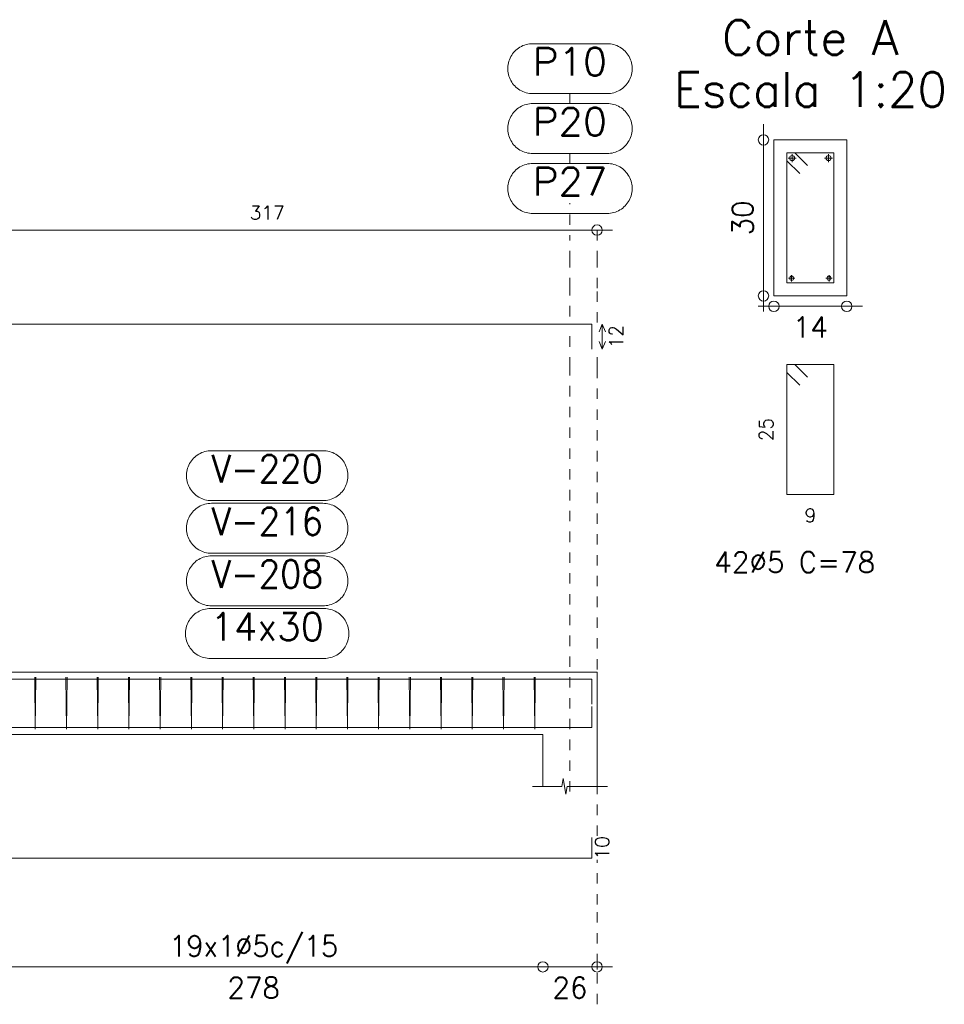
# Model space of a CAD drawing. Header units: millimetres. Extents: x -80 to 444, y 0 to 170.
# Tile 102 of 133: x 315 to 324, y 10 to 19. Entities that reach past the tile are written whole.
import ezdxf
from ezdxf.enums import TextEntityAlignment as Align

# ---------------------------------------------------------------- set-up
doc = ezdxf.new("R2010")
doc.units = ezdxf.units.MM
doc.linetypes.add('CYPE_PUNTO', pattern=[0.075, 0, -0.075])
for name, color, linetype, lineweight in [('ARM_COMPRIMENTOS', 3, 'Continuous', 0), ('ARM_DENTRO_VIGA', 4, 'Continuous', 15), ('ARM_ESTRIBOS', 3, 'Continuous', 0), ('COT_COTAS', 3, 'Continuous', 0), ('COT_EST', 3, 'Continuous', 0), ('COT_LIN_APOIOS', 2, 'CYPE_PUNTO', 0), ('COT_LIN_AUX_COTA', 2, 'CYPE_PUNTO', 0), ('REF_NOME', 3, 'Continuous', 0), ('REF_REFERENCIA', 3, 'Continuous', 0), ('SEC_CONTORNOS', 2, 'Continuous', 9), ('SEC_DIM_VIGA', 3, 'Continuous', 0), ('TEXTO_REF_NOME', 3, 'Continuous', 0), ('TEXTO_REF_REFERENCIA', 3, 'Continuous', 0), ('TXT_EST', 3, 'Continuous', 0)]:
    doc.layers.add(name, color=color, linetype=linetype, lineweight=lineweight)
doc.styles.add('CYPETXT', font='romans', dxfattribs={"height": 0.2})

msp = doc.modelspace()

# ---------------------------------------------------------------- linework, layer by layer
at = {"layer": 'ARM_COMPRIMENTOS'}
for p, q in [((320.888, 16.0783), (320.858, 16.0033)), ((320.888, 16.0783), (320.918, 16.0033)), ((320.888, 16.0783), (320.888, 15.8383)), ((320.888, 15.8383), (320.858, 15.9133)), ((320.888, 15.8383), (320.918, 15.9133))]:
    msp.add_line(p, q, dxfattribs=at)
at = {"layer": 'ARM_DENTRO_VIGA'}
for p, q in [((322.7135, 17.7125), (322.7135, 17.6375)), ((323.0635, 17.7125), (323.0635, 17.6375)), ((322.676, 17.675), (322.751, 17.675)), ((323.026, 17.675), (323.101, 17.675)), ((322.6785, 16.52), (322.7385, 16.52)), ((322.7085, 16.55), (322.7085, 16.49)), ((323.0385, 16.52), (323.0985, 16.52)), ((323.0685, 16.55), (323.0685, 16.49))]:
    msp.add_line(p, q, dxfattribs=at)
for points in [[(307.008, 15.8383), (307.008, 16.0783), (320.788, 16.0783), (320.788, 15.8383)], [(307.008, 12.424), (307.008, 12.664), (320.788, 12.664), (320.788, 12.424)], [(307.008, 12.402), (307.008, 12.202), (320.788, 12.202), (320.788, 12.402)], [(307.008, 11.144), (307.008, 10.944), (320.788, 10.944), (320.788, 11.144)]]:
    msp.add_lwpolyline(points, dxfattribs=at)
for centre, radius in [((322.7135, 17.675), 0.025), ((323.0635, 17.675), 0.025), ((322.7085, 16.52), 0.02), ((323.0685, 16.52), 0.02)]:
    msp.add_circle(centre, radius, dxfattribs=at)
at = {"layer": 'ARM_ESTRIBOS'}
for points in [[(322.861, 17.6025), (322.7385, 17.725), (322.6635, 17.725), (322.6635, 16.475), (323.1135, 16.475), (323.1135, 17.725), (322.6635, 17.725), (322.6635, 17.65), (322.786, 17.5275)], [(322.861, 15.5675), (322.7385, 15.69), (322.6635, 15.69), (322.6635, 14.44), (323.1135, 14.44), (323.1135, 15.69), (322.6635, 15.69), (322.6635, 15.615), (322.786, 15.4925)], [(315.444, 12.635), (315.444, 12.684), (315.439, 12.184), (315.434, 12.684), (315.434, 12.654), (315.434, 12.605)], [(315.744, 12.635), (315.744, 12.684), (315.739, 12.184), (315.734, 12.684), (315.734, 12.654), (315.734, 12.605)], [(316.044, 12.635), (316.044, 12.684), (316.039, 12.184), (316.034, 12.684), (316.034, 12.654), (316.034, 12.605)], [(316.344, 12.635), (316.344, 12.684), (316.339, 12.184), (316.334, 12.684), (316.334, 12.654), (316.334, 12.605)], [(316.644, 12.635), (316.644, 12.684), (316.639, 12.184), (316.634, 12.684), (316.634, 12.654), (316.634, 12.605)], [(316.944, 12.635), (316.944, 12.684), (316.939, 12.184), (316.934, 12.684), (316.934, 12.654), (316.934, 12.605)], [(317.244, 12.635), (317.244, 12.684), (317.239, 12.184), (317.234, 12.684), (317.234, 12.654), (317.234, 12.605)], [(317.544, 12.635), (317.544, 12.684), (317.539, 12.184), (317.534, 12.684), (317.534, 12.654), (317.534, 12.605)], [(317.844, 12.635), (317.844, 12.684), (317.839, 12.184), (317.834, 12.684), (317.834, 12.654), (317.834, 12.605)], [(318.144, 12.635), (318.144, 12.684), (318.139, 12.184), (318.134, 12.684), (318.134, 12.654), (318.134, 12.605)], [(318.444, 12.635), (318.444, 12.684), (318.439, 12.184), (318.434, 12.684), (318.434, 12.654), (318.434, 12.605)], [(318.744, 12.635), (318.744, 12.684), (318.739, 12.184), (318.734, 12.684), (318.734, 12.654), (318.734, 12.605)], [(319.044, 12.635), (319.044, 12.684), (319.039, 12.184), (319.034, 12.684), (319.034, 12.654), (319.034, 12.605)], [(319.344, 12.635), (319.344, 12.684), (319.339, 12.184), (319.334, 12.684), (319.334, 12.654), (319.334, 12.605)], [(319.644, 12.635), (319.644, 12.684), (319.639, 12.184), (319.634, 12.684), (319.634, 12.654), (319.634, 12.605)], [(319.944, 12.635), (319.944, 12.684), (319.939, 12.184), (319.934, 12.684), (319.934, 12.654), (319.934, 12.605)], [(320.244, 12.635), (320.244, 12.684), (320.239, 12.184), (320.234, 12.684), (320.234, 12.654), (320.234, 12.605)]]:
    msp.add_lwpolyline(points, dxfattribs=at)
at = {"layer": 'COT_COTAS'}
msp.add_lwpolyline([(306.808, 16.9833), (308.418, 16.9833), (314.498, 16.9833), (320.988, 16.9833)], dxfattribs=at)
msp.add_circle((320.838, 16.9833), 0.05, dxfattribs=at)
at = {"layer": 'COT_EST'}
msp.add_lwpolyline([(306.808, 9.899), (307.008, 9.899), (308.158, 9.899), (308.418, 9.899), (308.678, 9.899), (314.238, 9.899), (314.498, 9.899), (314.758, 9.899), (320.318, 9.899), (320.988, 9.899)], dxfattribs=at)
for centre in [(320.318, 9.899), (320.838, 9.899)]:
    msp.add_circle(centre, 0.05, dxfattribs=at)
at = {"layer": 'COT_LIN_APOIOS'}
for points in [[(320.838, 16.0933), (320.838, 16.4233), (320.838, 16.6833), (320.838, 16.9583), (320.838, 16.9833)], [(320.838, 11.159), (320.838, 15.662), (320.838, 15.8233)], [(320.838, 9.539), (320.838, 9.874), (320.838, 9.924), (320.838, 10.499), (320.838, 10.929)]]:
    msp.add_lwpolyline(points, dxfattribs=at)
at = {"layer": 'COT_LIN_AUX_COTA'}
for p, q in [((320.578, 18.1993), (320.578, 18.2953)), ((320.578, 17.6233), (320.578, 17.7193)), ((320.578, 17.0333), (320.578, 17.2433))]:
    msp.add_line(p, q, dxfattribs=at)
for points in [[(320.578, 16.1533), (320.578, 16.4233), (320.578, 16.6833), (320.578, 16.9333)], [(320.578, 11.584), (320.578, 15.662), (320.578, 16.0033)]]:
    msp.add_lwpolyline(points, dxfattribs=at)
at = {"layer": 'REF_NOME'}
for points in [[(318.204, 14.862), (318.22, 14.8615), (318.236, 14.8599), (318.2518, 14.8572), (318.2674, 14.8535), (318.2827, 14.8487), (318.2977, 14.843), (318.3122, 14.8362), (318.3263, 14.8285), (318.3398, 14.8199), (318.3527, 14.8104), (318.365, 14.8), (318.3765, 14.7889), (318.3873, 14.777), (318.3972, 14.7644), (318.4063, 14.7512), (318.4145, 14.7374), (318.4217, 14.7231), (318.428, 14.7083), (318.4332, 14.6931), (318.4375, 14.6777), (318.4407, 14.6619), (318.4428, 14.6461), (318.4439, 14.63), (318.4439, 14.614), (318.4428, 14.598), (318.4407, 14.5821), (318.4375, 14.5664), (318.4332, 14.5509), (318.428, 14.5358), (318.4217, 14.521), (318.4145, 14.5067), (318.4063, 14.4929), (318.3972, 14.4797), (318.3873, 14.4671), (318.3765, 14.4552), (318.365, 14.444), (318.3527, 14.4337), (318.3398, 14.4242), (318.3263, 14.4155), (318.3122, 14.4078), (318.2977, 14.4011), (318.2827, 14.3953), (318.2674, 14.3906), (318.2518, 14.3868), (318.236, 14.3842), (318.22, 14.3826), (318.204, 14.382), (317.132, 14.382), (317.116, 14.3826), (317.1, 14.3842), (317.0842, 14.3868), (317.0686, 14.3906), (317.0533, 14.3953), (317.0383, 14.4011), (317.0238, 14.4078), (317.0097, 14.4155), (316.9962, 14.4242), (316.9833, 14.4337), (316.971, 14.444), (316.9595, 14.4552), (316.9487, 14.4671), (316.9388, 14.4797), (316.9297, 14.4929), (316.9215, 14.5067), (316.9143, 14.521), (316.908, 14.5358), (316.9028, 14.5509), (316.8985, 14.5664), (316.8953, 14.5821), (316.8932, 14.598), (316.8921, 14.614), (316.8921, 14.63), (316.8932, 14.6461), (316.8953, 14.6619), (316.8985, 14.6777), (316.9028, 14.6931), (316.908, 14.7083), (316.9143, 14.7231), (316.9215, 14.7374), (316.9297, 14.7512), (316.9388, 14.7644), (316.9487, 14.777), (316.9595, 14.7889), (316.971, 14.8), (316.9833, 14.8104), (316.9962, 14.8199), (317.0097, 14.8285), (317.0238, 14.8362), (317.0383, 14.843), (317.0533, 14.8487), (317.0686, 14.8535), (317.0842, 14.8572), (317.1, 14.8599), (317.116, 14.8615), (317.132, 14.862), (318.204, 14.862)], [(318.204, 14.356), (318.22, 14.3555), (318.236, 14.3539), (318.2518, 14.3512), (318.2674, 14.3475), (318.2827, 14.3427), (318.2977, 14.337), (318.3122, 14.3302), (318.3263, 14.3225), (318.3398, 14.3139), (318.3527, 14.3044), (318.365, 14.294), (318.3765, 14.2829), (318.3873, 14.271), (318.3972, 14.2584), (318.4063, 14.2452), (318.4145, 14.2314), (318.4217, 14.2171), (318.428, 14.2023), (318.4332, 14.1871), (318.4375, 14.1717), (318.4407, 14.1559), (318.4428, 14.1401), (318.4439, 14.124), (318.4439, 14.108), (318.4428, 14.092), (318.4407, 14.0761), (318.4375, 14.0604), (318.4332, 14.0449), (318.428, 14.0298), (318.4217, 14.015), (318.4145, 14.0007), (318.4063, 13.9869), (318.3972, 13.9737), (318.3873, 13.9611), (318.3765, 13.9492), (318.365, 13.938), (318.3527, 13.9277), (318.3398, 13.9182), (318.3263, 13.9095), (318.3122, 13.9018), (318.2977, 13.8951), (318.2827, 13.8893), (318.2674, 13.8846), (318.2518, 13.8808), (318.236, 13.8782), (318.22, 13.8766), (318.204, 13.876), (317.132, 13.876), (317.116, 13.8766), (317.1, 13.8782), (317.0842, 13.8808), (317.0686, 13.8846), (317.0533, 13.8893), (317.0383, 13.8951), (317.0238, 13.9018), (317.0097, 13.9095), (316.9962, 13.9182), (316.9833, 13.9277), (316.971, 13.938), (316.9595, 13.9492), (316.9487, 13.9611), (316.9388, 13.9737), (316.9297, 13.9869), (316.9215, 14.0007), (316.9143, 14.015), (316.908, 14.0298), (316.9028, 14.0449), (316.8985, 14.0604), (316.8953, 14.0761), (316.8932, 14.092), (316.8921, 14.108), (316.8921, 14.124), (316.8932, 14.1401), (316.8953, 14.1559), (316.8985, 14.1717), (316.9028, 14.1871), (316.908, 14.2023), (316.9143, 14.2171), (316.9215, 14.2314), (316.9297, 14.2452), (316.9388, 14.2584), (316.9487, 14.271), (316.9595, 14.2829), (316.971, 14.294), (316.9833, 14.3044), (316.9962, 14.3139), (317.0097, 14.3225), (317.0238, 14.3302), (317.0383, 14.337), (317.0533, 14.3427), (317.0686, 14.3475), (317.0842, 14.3512), (317.1, 14.3539), (317.116, 14.3555), (317.132, 14.356), (318.204, 14.356)], [(318.204, 13.85), (318.22, 13.8495), (318.236, 13.8479), (318.2518, 13.8452), (318.2674, 13.8415), (318.2827, 13.8367), (318.2977, 13.831), (318.3122, 13.8242), (318.3263, 13.8165), (318.3398, 13.8079), (318.3527, 13.7984), (318.365, 13.788), (318.3765, 13.7769), (318.3873, 13.765), (318.3972, 13.7524), (318.4063, 13.7392), (318.4145, 13.7254), (318.4217, 13.7111), (318.428, 13.6963), (318.4332, 13.6811), (318.4375, 13.6657), (318.4407, 13.6499), (318.4428, 13.6341), (318.4439, 13.618), (318.4439, 13.602), (318.4428, 13.586), (318.4407, 13.5701), (318.4375, 13.5544), (318.4332, 13.5389), (318.428, 13.5238), (318.4217, 13.509), (318.4145, 13.4947), (318.4063, 13.4809), (318.3972, 13.4677), (318.3873, 13.4551), (318.3765, 13.4432), (318.365, 13.432), (318.3527, 13.4217), (318.3398, 13.4122), (318.3263, 13.4035), (318.3122, 13.3958), (318.2977, 13.3891), (318.2827, 13.3833), (318.2674, 13.3786), (318.2518, 13.3748), (318.236, 13.3722), (318.22, 13.3706), (318.204, 13.37), (317.132, 13.37), (317.116, 13.3706), (317.1, 13.3722), (317.0842, 13.3748), (317.0686, 13.3786), (317.0533, 13.3833), (317.0383, 13.3891), (317.0238, 13.3958), (317.0097, 13.4035), (316.9962, 13.4122), (316.9833, 13.4217), (316.971, 13.432), (316.9595, 13.4432), (316.9487, 13.4551), (316.9388, 13.4677), (316.9297, 13.4809), (316.9215, 13.4947), (316.9143, 13.509), (316.908, 13.5238), (316.9028, 13.5389), (316.8985, 13.5544), (316.8953, 13.5701), (316.8932, 13.586), (316.8921, 13.602), (316.8921, 13.618), (316.8932, 13.6341), (316.8953, 13.6499), (316.8985, 13.6657), (316.9028, 13.6811), (316.908, 13.6963), (316.9143, 13.7111), (316.9215, 13.7254), (316.9297, 13.7392), (316.9388, 13.7524), (316.9487, 13.765), (316.9595, 13.7769), (316.971, 13.788), (316.9833, 13.7984), (316.9962, 13.8079), (317.0097, 13.8165), (317.0238, 13.8242), (317.0383, 13.831), (317.0533, 13.8367), (317.0686, 13.8415), (317.0842, 13.8452), (317.1, 13.8479), (317.116, 13.8495), (317.132, 13.85), (318.204, 13.85)], [(318.214, 13.344), (318.23, 13.3435), (318.246, 13.3419), (318.2618, 13.3392), (318.2774, 13.3355), (318.2927, 13.3307), (318.3077, 13.325), (318.3222, 13.3182), (318.3363, 13.3105), (318.3498, 13.3019), (318.3627, 13.2924), (318.375, 13.282), (318.3865, 13.2709), (318.3973, 13.259), (318.4072, 13.2464), (318.4163, 13.2332), (318.4245, 13.2194), (318.4317, 13.2051), (318.438, 13.1903), (318.4432, 13.1751), (318.4475, 13.1597), (318.4507, 13.1439), (318.4528, 13.1281), (318.4539, 13.112), (318.4539, 13.096), (318.4528, 13.08), (318.4507, 13.0641), (318.4475, 13.0484), (318.4432, 13.0329), (318.438, 13.0178), (318.4317, 13.003), (318.4245, 12.9887), (318.4163, 12.9749), (318.4072, 12.9617), (318.3973, 12.9491), (318.3865, 12.9372), (318.375, 12.926), (318.3627, 12.9157), (318.3498, 12.9062), (318.3363, 12.8975), (318.3222, 12.8898), (318.3077, 12.8831), (318.2927, 12.8773), (318.2774, 12.8726), (318.2618, 12.8688), (318.246, 12.8662), (318.23, 12.8646), (318.214, 12.864), (317.122, 12.864), (317.106, 12.8646), (317.09, 12.8662), (317.0742, 12.8688), (317.0586, 12.8726), (317.0433, 12.8773), (317.0283, 12.8831), (317.0138, 12.8898), (316.9997, 12.8975), (316.9862, 12.9062), (316.9733, 12.9157), (316.961, 12.926), (316.9495, 12.9372), (316.9387, 12.9491), (316.9288, 12.9617), (316.9197, 12.9749), (316.9115, 12.9887), (316.9043, 13.003), (316.898, 13.0178), (316.8928, 13.0329), (316.8885, 13.0484), (316.8853, 13.0641), (316.8832, 13.08), (316.8821, 13.096), (316.8821, 13.112), (316.8832, 13.1281), (316.8853, 13.1439), (316.8885, 13.1597), (316.8928, 13.1751), (316.898, 13.1903), (316.9043, 13.2051), (316.9115, 13.2194), (316.9197, 13.2332), (316.9288, 13.2464), (316.9387, 13.259), (316.9495, 13.2709), (316.961, 13.282), (316.9733, 13.2924), (316.9862, 13.3019), (316.9997, 13.3105), (317.0138, 13.3182), (317.0283, 13.325), (317.0433, 13.3307), (317.0586, 13.3355), (317.0742, 13.3392), (317.09, 13.3419), (317.106, 13.3435), (317.122, 13.344), (318.214, 13.344)]]:
    msp.add_lwpolyline(points, close=True, dxfattribs=at)
at = {"layer": 'REF_REFERENCIA'}
for points in [[(320.936, 18.7753), (320.952, 18.7747), (320.968, 18.7731), (320.9838, 18.7705), (320.9994, 18.7668), (321.0147, 18.762), (321.0297, 18.7562), (321.0442, 18.7495), (321.0583, 18.7418), (321.0718, 18.7331), (321.0847, 18.7236), (321.097, 18.7133), (321.1085, 18.7021), (321.1193, 18.6902), (321.1292, 18.6776), (321.1383, 18.6644), (321.1465, 18.6506), (321.1537, 18.6363), (321.16, 18.6215), (321.1652, 18.6064), (321.1695, 18.5909), (321.1727, 18.5752), (321.1748, 18.5593), (321.1759, 18.5433), (321.1759, 18.5273), (321.1748, 18.5113), (321.1727, 18.4954), (321.1695, 18.4796), (321.1652, 18.4642), (321.16, 18.449), (321.1537, 18.4343), (321.1465, 18.4199), (321.1383, 18.4061), (321.1292, 18.3929), (321.1193, 18.3803), (321.1085, 18.3684), (321.097, 18.3573), (321.0847, 18.3469), (321.0718, 18.3374), (321.0583, 18.3288), (321.0442, 18.3211), (321.0297, 18.3143), (321.0147, 18.3086), (320.9994, 18.3038), (320.9838, 18.3001), (320.968, 18.2974), (320.952, 18.2958), (320.936, 18.2953), (320.22, 18.2953), (320.204, 18.2958), (320.188, 18.2974), (320.1722, 18.3001), (320.1566, 18.3038), (320.1413, 18.3086), (320.1263, 18.3143), (320.1118, 18.3211), (320.0977, 18.3288), (320.0842, 18.3374), (320.0713, 18.3469), (320.059, 18.3573), (320.0475, 18.3684), (320.0367, 18.3803), (320.0268, 18.3929), (320.0177, 18.4061), (320.0095, 18.4199), (320.0023, 18.4343), (319.996, 18.449), (319.9908, 18.4642), (319.9865, 18.4796), (319.9833, 18.4954), (319.9812, 18.5113), (319.9801, 18.5273), (319.9801, 18.5433), (319.9812, 18.5593), (319.9833, 18.5752), (319.9865, 18.5909), (319.9908, 18.6064), (319.996, 18.6215), (320.0023, 18.6363), (320.0095, 18.6506), (320.0177, 18.6644), (320.0268, 18.6776), (320.0367, 18.6902), (320.0475, 18.7021), (320.059, 18.7133), (320.0713, 18.7236), (320.0842, 18.7331), (320.0977, 18.7418), (320.1118, 18.7495), (320.1263, 18.7562), (320.1413, 18.762), (320.1566, 18.7668), (320.1722, 18.7705), (320.188, 18.7731), (320.204, 18.7747), (320.22, 18.7753), (320.936, 18.7753)], [(320.936, 18.1993), (320.952, 18.1987), (320.968, 18.1971), (320.9838, 18.1945), (320.9994, 18.1908), (321.0147, 18.186), (321.0297, 18.1802), (321.0442, 18.1735), (321.0583, 18.1658), (321.0718, 18.1571), (321.0847, 18.1476), (321.097, 18.1373), (321.1085, 18.1261), (321.1193, 18.1142), (321.1292, 18.1016), (321.1383, 18.0884), (321.1465, 18.0746), (321.1537, 18.0603), (321.16, 18.0455), (321.1652, 18.0304), (321.1695, 18.0149), (321.1727, 17.9992), (321.1748, 17.9833), (321.1759, 17.9673), (321.1759, 17.9513), (321.1748, 17.9353), (321.1727, 17.9194), (321.1695, 17.9036), (321.1652, 17.8882), (321.16, 17.873), (321.1537, 17.8583), (321.1465, 17.8439), (321.1383, 17.8301), (321.1292, 17.8169), (321.1193, 17.8043), (321.1085, 17.7924), (321.097, 17.7813), (321.0847, 17.7709), (321.0718, 17.7614), (321.0583, 17.7528), (321.0442, 17.7451), (321.0297, 17.7383), (321.0147, 17.7326), (320.9994, 17.7278), (320.9838, 17.7241), (320.968, 17.7214), (320.952, 17.7198), (320.936, 17.7193), (320.22, 17.7193), (320.204, 17.7198), (320.188, 17.7214), (320.1722, 17.7241), (320.1566, 17.7278), (320.1413, 17.7326), (320.1263, 17.7383), (320.1118, 17.7451), (320.0977, 17.7528), (320.0842, 17.7614), (320.0713, 17.7709), (320.059, 17.7813), (320.0475, 17.7924), (320.0367, 17.8043), (320.0268, 17.8169), (320.0177, 17.8301), (320.0095, 17.8439), (320.0023, 17.8583), (319.996, 17.873), (319.9908, 17.8882), (319.9865, 17.9036), (319.9833, 17.9194), (319.9812, 17.9353), (319.9801, 17.9513), (319.9801, 17.9673), (319.9812, 17.9833), (319.9833, 17.9992), (319.9865, 18.0149), (319.9908, 18.0304), (319.996, 18.0455), (320.0023, 18.0603), (320.0095, 18.0746), (320.0177, 18.0884), (320.0268, 18.1016), (320.0367, 18.1142), (320.0475, 18.1261), (320.059, 18.1373), (320.0713, 18.1476), (320.0842, 18.1571), (320.0977, 18.1658), (320.1118, 18.1735), (320.1263, 18.1802), (320.1413, 18.186), (320.1566, 18.1908), (320.1722, 18.1945), (320.188, 18.1971), (320.204, 18.1987), (320.22, 18.1993), (320.936, 18.1993)], [(320.936, 17.6233), (320.952, 17.6227), (320.968, 17.6211), (320.9838, 17.6185), (320.9994, 17.6148), (321.0147, 17.61), (321.0297, 17.6042), (321.0442, 17.5975), (321.0583, 17.5898), (321.0718, 17.5811), (321.0847, 17.5716), (321.097, 17.5613), (321.1085, 17.5501), (321.1193, 17.5382), (321.1292, 17.5256), (321.1383, 17.5124), (321.1465, 17.4986), (321.1537, 17.4843), (321.16, 17.4695), (321.1652, 17.4544), (321.1695, 17.4389), (321.1727, 17.4232), (321.1748, 17.4073), (321.1759, 17.3913), (321.1759, 17.3753), (321.1748, 17.3593), (321.1727, 17.3434), (321.1695, 17.3276), (321.1652, 17.3122), (321.16, 17.297), (321.1537, 17.2823), (321.1465, 17.2679), (321.1383, 17.2541), (321.1292, 17.2409), (321.1193, 17.2283), (321.1085, 17.2164), (321.097, 17.2053), (321.0847, 17.1949), (321.0718, 17.1854), (321.0583, 17.1768), (321.0442, 17.1691), (321.0297, 17.1623), (321.0147, 17.1566), (320.9994, 17.1518), (320.9838, 17.1481), (320.968, 17.1454), (320.952, 17.1438), (320.936, 17.1433), (320.22, 17.1433), (320.204, 17.1438), (320.188, 17.1454), (320.1722, 17.1481), (320.1566, 17.1518), (320.1413, 17.1566), (320.1263, 17.1623), (320.1118, 17.1691), (320.0977, 17.1768), (320.0842, 17.1854), (320.0713, 17.1949), (320.059, 17.2053), (320.0475, 17.2164), (320.0367, 17.2283), (320.0268, 17.2409), (320.0177, 17.2541), (320.0095, 17.2679), (320.0023, 17.2823), (319.996, 17.297), (319.9908, 17.3122), (319.9865, 17.3276), (319.9833, 17.3434), (319.9812, 17.3593), (319.9801, 17.3753), (319.9801, 17.3913), (319.9812, 17.4073), (319.9833, 17.4232), (319.9865, 17.4389), (319.9908, 17.4544), (319.996, 17.4695), (320.0023, 17.4843), (320.0095, 17.4986), (320.0177, 17.5124), (320.0268, 17.5256), (320.0367, 17.5382), (320.0475, 17.5501), (320.059, 17.5613), (320.0713, 17.5716), (320.0842, 17.5811), (320.0977, 17.5898), (320.1118, 17.5975), (320.1263, 17.6042), (320.1413, 17.61), (320.1566, 17.6148), (320.1722, 17.6185), (320.188, 17.6211), (320.204, 17.6227), (320.22, 17.6233), (320.936, 17.6233)]]:
    msp.add_lwpolyline(points, close=True, dxfattribs=at)
at = {"layer": 'SEC_CONTORNOS'}
for p, q in [((320.318, 12.734), (320.838, 12.734)), ((320.838, 12.134), (320.838, 12.734)), ((314.758, 12.134), (320.318, 12.134)), ((320.318, 11.634), (320.318, 12.134))]:
    msp.add_line(p, q, dxfattribs=at)
msp.add_lwpolyline([(322.5385, 17.85), (322.5385, 16.35), (323.2385, 16.35), (323.2385, 17.85), (322.5385, 17.85)], close=True, dxfattribs=at)
for points in [[(314.498, 12.734), (314.758, 12.734), (320.318, 12.734), (320.838, 12.734)], [(320.838, 11.634), (320.838, 12.134), (320.838, 12.734)], [(320.218, 11.634), (320.501, 11.634), (320.5135, 11.709), (320.5385, 11.559), (320.551, 11.634), (320.938, 11.634)]]:
    msp.add_lwpolyline(points, dxfattribs=at)
at = {"layer": 'SEC_DIM_VIGA'}
for p, q in [((322.4385, 18), (322.4385, 16.2)), ((322.3885, 16.25), (323.3885, 16.25))]:
    msp.add_line(p, q, dxfattribs=at)
for centre in [(322.4385, 17.85), (322.4385, 16.35), (322.5385, 16.25), (323.2385, 16.25)]:
    msp.add_circle(centre, 0.05, dxfattribs=at)

# ---------------------------------------------------------------- texts
at = {"layer": 'ARM_COMPRIMENTOS', "style": 'CYPETXT', "width": 0.953514}
for s, p, p2 in [('12', (321.088, 15.8463), (321.088, 16.0703)), ('10', (320.9547, 10.932), (320.9547, 11.156))]:
    msp.add_text(s, height=0.13333, rotation=90, dxfattribs=at).set_placement(p, p2, align=Align.FIT)
at = {"layer": 'ARM_ESTRIBOS', "style": 'CYPETXT', "width": 0.88337}
msp.add_text('42%%c5 C=78', height=0.2, dxfattribs=at).set_placement((321.9645, 13.69), (323.5125, 13.69), align=Align.FIT)
at = {"layer": 'COT_COTAS', "style": 'CYPETXT', "width": 0.928421}
msp.add_text('317', height=0.13333, dxfattribs=at).set_placement((317.5, 17.0833), (317.836, 17.0833), align=Align.FIT)
at = {"layer": 'COT_EST', "style": 'CYPETXT'}
for s, width, p, p2 in [('278', 0.928421, (317.286, 9.599), (317.79, 9.599)), ('26', 0.953514, (320.41, 9.599), (320.746, 9.599))]:
    msp.add_text(s, height=0.2, dxfattribs=dict(at, width=width)).set_placement(p, p2, align=Align.FIT)
at = {"layer": 'SEC_DIM_VIGA', "style": 'CYPETXT', "width": 0.953514}
for s, height, p, p2 in [('30', 0.2, (322.3385, 16.932), (322.3385, 17.268)), ('25', 0.13333, (322.5302, 14.953), (322.5302, 15.177))]:
    msp.add_text(s, height=height, rotation=90, dxfattribs=at).set_placement(p, p2, align=Align.FIT)
at = {"layer": 'SEC_DIM_VIGA', "style": 'CYPETXT'}
for s, height, width, p, p2 in [('14', 0.2, 0.928421, (322.7205, 15.95), (323.0565, 15.95)), ('9', 0.1333, 1.1025, (322.8325, 14.1733), (322.9445, 14.1733))]:
    msp.add_text(s, height=height, dxfattribs=dict(at, width=width)).set_placement(p, p2, align=Align.FIT)
at = {"layer": 'TEXTO_REF_NOME', "style": 'CYPETXT'}
for s, height, width, p, p2 in [('Corte A', 0.33333, 0.885124, (322.0385, 18.6667), (323.7385, 18.6667)), ('Escala 1:20', 0.333333, 0.879654, (321.576, 18.1667), (324.201, 18.1667)), ('V-220', 0.26667, 0.835842, (317.132, 14.5554), (318.204, 14.5554)), ('V-216', 0.26667, 0.835842, (317.132, 14.0494), (318.204, 14.0494)), ('V-208', 0.26667, 0.835842, (317.132, 13.5434), (318.204, 13.5434)), ('14x30', 0.26667, 0.91484, (317.122, 13.0374), (318.214, 13.0374))]:
    msp.add_text(s, height=height, dxfattribs=dict(at, width=width)).set_placement(p, p2, align=Align.FIT)
at = {"layer": 'TEXTO_REF_REFERENCIA', "style": 'CYPETXT', "width": 0.972155}
for s, p, p2 in [('P10', (320.22, 18.4686), (320.936, 18.4686)), ('P20', (320.22, 17.8926), (320.936, 17.8926)), ('P27', (320.22, 17.3166), (320.936, 17.3166))]:
    msp.add_text(s, height=0.26667, dxfattribs=at).set_placement(p, p2, align=Align.FIT)
at = {"layer": 'TXT_EST', "style": 'CYPETXT', "width": 0.882979}
msp.add_text('19x1%%c5c/15', height=0.2, dxfattribs=at).set_placement((316.7265, 9.999), (318.3495, 9.999), align=Align.FIT)

doc.saveas('drawing.dxf')
